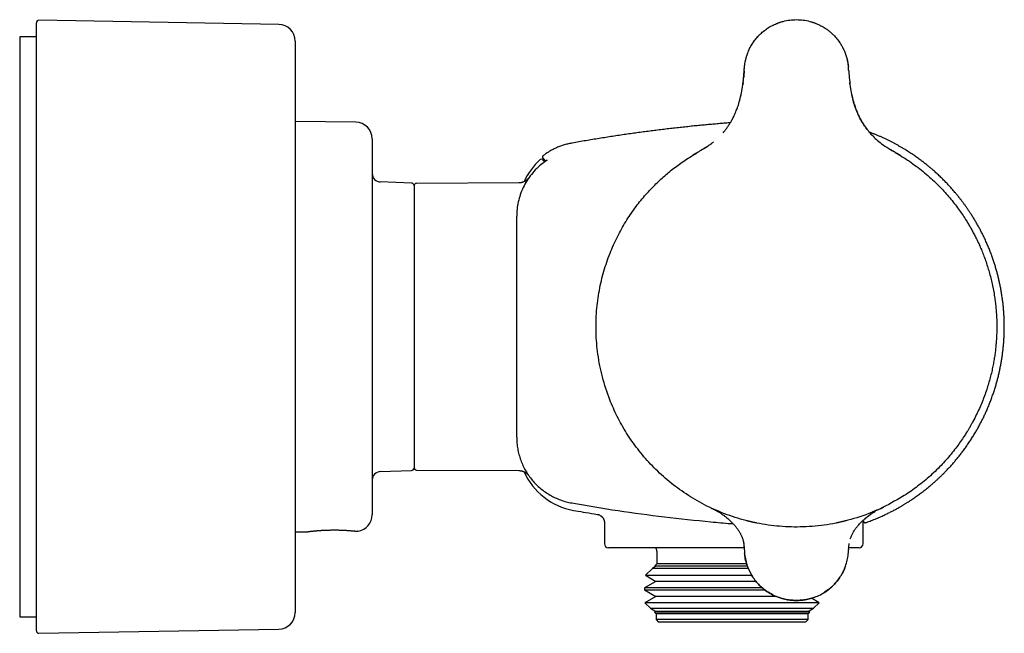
# Model space of a CAD drawing. Header units: millimetres. Extents: x 7 to 737, y 12 to 367.
# Tile 14 of 14: x 483 to 601, y 293 to 367. Entities that reach past the tile are written whole.
import ezdxf

# ---------------------------------------------------------------- set-up
doc = ezdxf.new("R2010")
doc.units = ezdxf.units.MM

msp = doc.modelspace()

# ---------------------------------------------------------------- linework, layer by layer
at = {"color": 7, "linetype": 'Continuous', "lineweight": 30}
for p, q in [((485.01, 293.45), (485.01, 366.32)), ((514.05, 366.12), (485.32, 366.62)), ((576.04, 366.68), (576.05, 366.68)), ((485.01, 364.64), (483.01, 364.64)), ((483.01, 364.64), (483.01, 295.14)), ((516.01, 364.12), (516.01, 295.65)), ((582.3, 360.55), (582.3, 360.55)), ((582.3, 360.55), (582.3, 360.55)), ((569.66, 359.14), (569.63, 358.95)), ((569.63, 358.95), (569.63, 358.88)), ((582.45, 358.95), (582.42, 359.15)), ((582.45, 358.96), (582.44, 359.06)), ((582.82, 357.05), (582.82, 357.05)), ((568.57, 355.15), (568.59, 355.19)), ((523.26, 354.4), (516.01, 354.47)), ((584.79, 353.2), (584.66, 353.34)), ((525.24, 352.4), (525.24, 307.37)), ((566.11, 352.04), (566.1, 352.03)), ((563.58, 350.4), (563.58, 350.4)), ((586.87, 351.39), (586.86, 351.4)), ((588.49, 350.4), (588.49, 350.4)), ((588.5, 350.4), (588.5, 350.4)), ((588.5, 350.4), (588.5, 350.4)), ((529.95, 347.11), (526.2, 347.24)), ((530.24, 346.81), (530.24, 312.96)), ((542.81, 347.13), (530.54, 347.06)), ((542.54, 343.11), (542.54, 343.13)), ((542.54, 316.66), (542.54, 343.11)), ((542.54, 316.64), (542.54, 316.66)), ((526.2, 312.53), (529.95, 312.66)), ((530.54, 312.71), (542.81, 312.65)), ((565.65, 308.25), (565.58, 308.29)), ((586.45, 308.26), (586.5, 308.29)), ((552.2, 307.4), (552.2, 307.4)), ((567.07, 307.47), (567.07, 307.47)), ((553.04, 306.42), (553.04, 303.89)), ((572.91, 306.09), (572.91, 306.09)), ((579.17, 306.09), (579.17, 306.09)), ((579.18, 306.09), (579.18, 306.09)), ((584.04, 303.89), (584.04, 306.47)), ((516.01, 305.31), (517.41, 305.32)), ((568.54, 303.39), (553.54, 303.39)), ((569.78, 303.39), (568.54, 303.39)), ((569.79, 303.22), (569.79, 303.22)), ((582.29, 303.22), (582.29, 303.22)), ((583.54, 303.39), (582.31, 303.39)), ((582.35, 303.84), (582.36, 303.93)), ((559.34, 302.99), (559.34, 301.49)), ((558.79, 300.93), (557.96, 300.11)), ((559.22, 301.18), (558.79, 300.93)), ((559.21, 300.93), (558.79, 300.93)), ((559.34, 301.49), (559.1, 301.25)), ((559.1, 301.25), (559.22, 301.18)), ((559.1, 301.25), (570.16, 301.25)), ((570.27, 300.93), (559.21, 300.93)), ((559.62, 301.18), (559.22, 301.18)), ((559.73, 301.49), (559.34, 301.49)), ((570.18, 301.18), (559.62, 301.18)), ((570.08, 301.49), (559.73, 301.49)), ((557.96, 300.11), (559.22, 299.38)), ((557.96, 300.11), (570.69, 300.11)), ((559.22, 299.38), (557.86, 298.6)), ((557.86, 298.6), (557.86, 298.36)), ((558.32, 298.6), (557.86, 298.6)), ((557.86, 298.36), (559.22, 297.58)), ((557.86, 298.36), (572.25, 298.36)), ((571.96, 298.6), (558.32, 298.6)), ((559.62, 299.38), (559.22, 299.38)), ((571.2, 299.38), (559.62, 299.38)), ((559.22, 297.58), (557.9, 296.82)), ((559.62, 297.58), (559.22, 297.58)), ((573.61, 297.58), (559.62, 297.58)), ((578.78, 296.82), (577.85, 297.36)), ((557.9, 296.82), (558.58, 296.15)), ((558.36, 296.82), (557.9, 296.82)), ((578.78, 296.82), (558.36, 296.82)), ((558.58, 296.15), (559.22, 295.78)), ((558.58, 296.15), (578.1, 296.15)), ((577.46, 295.78), (578.1, 296.15)), ((578.1, 296.15), (578.78, 296.82)), ((483.01, 295.14), (485.01, 295.14)), ((559.22, 295.78), (559.04, 295.68)), ((559.04, 295.68), (559.24, 295.49)), ((559.45, 295.68), (559.04, 295.68)), ((559.62, 295.78), (559.22, 295.78)), ((559.24, 295.49), (559.24, 294.79)), ((559.64, 295.49), (559.24, 295.49)), ((577.64, 295.68), (559.45, 295.68)), ((577.46, 295.78), (559.62, 295.78)), ((577.44, 295.49), (559.64, 295.49)), ((577.44, 295.49), (577.64, 295.68)), ((577.44, 294.79), (577.44, 295.49)), ((577.64, 295.68), (577.46, 295.78)), ((485.32, 293.15), (514.05, 293.65)), ((559.24, 294.79), (559.54, 294.49)), ((559.64, 294.79), (559.24, 294.79)), ((559.93, 294.49), (559.54, 294.49)), ((577.44, 294.79), (559.64, 294.79)), ((577.14, 294.49), (559.93, 294.49)), ((577.14, 294.49), (577.44, 294.79))]:
    msp.add_line(p, q, dxfattribs=at)
at = {"color": 7, "linetype": 'Continuous', "lineweight": 30, "flags": 128}
msp.add_lwpolyline([(584.04, 306.56), (584.04, 306.52), (584.04, 306.47)], dxfattribs=at)
at = {"color": 7, "linetype": 'Continuous', "lineweight": 30}
for centre, radius, start, end in [((485.31, 366.32), 0.3, 89, 180), ((514.01, 364.12), 2, 0, 89), ((523.24, 352.4), 2, 0, 89.5), ((550.74, 344.01), 8, 132.3805, 156.0146), ((545.48, 349.78), 0.2, 45, 132.3805), ((526.24, 348.24), 1, 180, 268), ((529.94, 346.81), 0.3, 0, 88), ((530.54, 346.76), 0.3, 90.3, 180), ((526.24, 311.53), 1, 92, 180), ((529.94, 312.96), 0.3, 272, 0), ((530.54, 313.01), 0.3, 180, 269.7), ((550.74, 315.76), 8, 203.9813, 259.9191), ((523.24, 307.37), 2, 278.4399, 0), ((553.54, 303.89), 0.5, 180, 270), ((558.84, 302.99), 0.5, 0, 53.1301), ((583.54, 303.89), 0.5, 270, 0), ((514.01, 295.65), 2, 271, 0), ((485.31, 293.45), 0.3, 180, 271)]:
    msp.add_arc(centre, radius, start, end, dxfattribs=at)
for points, knots in [([(569.78, 360.55), (569.79, 360.62), (569.8, 360.76), (569.82, 361), (569.85, 361.28), (569.9, 361.61), (569.98, 361.97), (570.09, 362.38), (570.26, 362.85), (570.5, 363.36), (570.81, 363.89), (571.18, 364.39), (571.6, 364.86), (572.07, 365.29), (572.57, 365.66), (573.1, 365.97), (573.73, 366.26), (574.44, 366.49), (575.24, 366.65), (576.04, 366.7), (576.84, 366.65), (577.64, 366.49), (578.35, 366.26), (578.97, 365.97), (579.45, 365.69), (579.85, 365.41), (580.18, 365.14), (580.53, 364.81), (580.9, 364.4), (581.18, 364.02), (581.36, 363.73), (581.47, 363.55), (581.57, 363.37), (581.66, 363.18), (581.75, 362.99), (581.88, 362.67), (582.03, 362.23), (582.16, 361.7), (582.23, 361.31), (582.25, 361.1), (582.25, 361.04)], [0, 0, 0, 0, 0.010374, 0.023095, 0.038142, 0.055503, 0.075207, 0.097329, 0.122, 0.154101, 0.186457, 0.219381, 0.253225, 0.286469, 0.319303, 0.352069, 0.384833, 0.427845, 0.470698, 0.513237, 0.555227, 0.598058, 0.641098, 0.673676, 0.706822, 0.728995, 0.751177, 0.773471, 0.80567, 0.838328, 0.84923, 0.860155, 0.871118, 0.882129, 0.893201, 0.904348, 0.937616, 0.966288, 0.990542, 1, 1, 1, 1]), ([(573.68, 366.22), (573.69, 366.23), (573.79, 366.27), (573.98, 366.34), (574.21, 366.42), (574.37, 366.46), (574.44, 366.47)], [0, 0, 0, 0, 0.064244, 0.401446, 0.737359, 1, 1, 1, 1]), ([(577.65, 366.47), (577.72, 366.45), (577.88, 366.41), (578.11, 366.33), (578.28, 366.27), (578.36, 366.24)], [0, 0, 0, 0, 0.2914834, 0.6463104, 1, 1, 1, 1]), ([(570.82, 363.88), (570.84, 363.92), (570.89, 363.99), (570.97, 364.11), (571.07, 364.24), (571.16, 364.36), (571.26, 364.48), (571.35, 364.59), (571.44, 364.68), (571.51, 364.75), (571.56, 364.81), (571.6, 364.85), (571.62, 364.87), (571.63, 364.88), (571.63, 364.89), (571.64, 364.89), (571.65, 364.9), (571.71, 364.96), (571.84, 365.08), (571.98, 365.2), (572.06, 365.27), (572.07, 365.28)], [0, 0, 0, 0, 0.061001, 0.1488454, 0.2335525, 0.3151876, 0.3955788, 0.4721838, 0.5449797, 0.5909725, 0.6353527, 0.6730848, 0.6779348, 0.6827636, 0.6875715, 0.6923583, 0.6971241, 0.701869, 0.8361571, 0.9697022, 1, 1, 1, 1]), ([(581.91, 362.58), (581.91, 362.57), (581.95, 362.48), (581.99, 362.36), (582.02, 362.25), (582.03, 362.21)], [0, 0, 0, 0, 0.120052, 0.71333, 1, 1, 1, 1]), ([(582.04, 362.19), (582.05, 362.15), (582.08, 362.06), (582.12, 361.89), (582.16, 361.68), (582.2, 361.47), (582.23, 361.25), (582.25, 361.1), (582.26, 361.03)], [0, 0, 0, 0, 0.08232, 0.259427, 0.440414, 0.625479, 0.814859, 1, 1, 1, 1]), ([(569.78, 360.55), (569.79, 360.63), (569.8, 360.79), (569.82, 361.03), (569.84, 361.22), (569.86, 361.33), (569.87, 361.37)], [0, 0, 0, 0, 0.294131, 0.581434, 0.861903, 1, 1, 1, 1]), ([(569.91, 361.65), (569.92, 361.67), (569.93, 361.75), (569.95, 361.85), (569.97, 361.92), (569.97, 361.93)], [0, 0, 0, 0, 0.18134, 0.93899, 1, 1, 1, 1]), ([(582.3, 360.55), (582.29, 360.63), (582.28, 360.78), (582.27, 360.94), (582.26, 361.01)], [0, 0, 0, 0, 0.5334118, 1, 1, 1, 1]), ([(567.25, 353.14), (567.32, 353.22), (567.43, 353.34), (567.57, 353.52), (567.69, 353.67), (567.8, 353.83), (567.91, 353.99), (568.01, 354.15), (568.12, 354.31), (568.26, 354.55), (568.44, 354.89), (568.67, 355.37), (568.92, 355.96), (569.16, 356.66), (569.37, 357.48), (569.56, 358.4), (569.7, 359.44), (569.76, 360.17), (569.78, 360.55)], [0, 0, 0, 0, 0.039327, 0.062809, 0.086458, 0.110283, 0.134296, 0.158508, 0.182931, 0.207577, 0.261277, 0.3281, 0.40841, 0.50145, 0.60675, 0.724639, 0.855568, 1, 1, 1, 1]), ([(569.62, 358.89), (569.63, 358.94), (569.65, 359.07), (569.68, 359.31), (569.71, 359.61), (569.74, 359.91), (569.76, 360.23), (569.78, 360.44), (569.78, 360.55)], [0, 0, 0, 0, 0.078117, 0.250998, 0.429591, 0.613933, 0.804058, 1, 1, 1, 1]), ([(569.78, 360.55), (569.78, 360.42), (569.76, 360.17), (569.74, 359.91), (569.73, 359.8)], [0, 0, 0, 0, 0.531005, 1, 1, 1, 1]), ([(582.3, 360.55), (582.36, 359.83), (582.46, 358.52), (582.8, 357.04), (583.11, 356.11), (583.3, 355.61), (583.5, 355.17), (583.69, 354.8), (583.93, 354.35), (584.27, 353.83), (584.72, 353.24), (585.21, 352.7), (585.78, 352.18), (586.48, 351.64), (587.41, 351.04), (588.11, 350.63), (588.5, 350.4)], [0, 0, 0, 0, 0.172819, 0.313363, 0.361073, 0.404033, 0.442266, 0.475417, 0.503312, 0.564113, 0.623148, 0.680858, 0.737068, 0.804991, 0.892534, 1, 1, 1, 1]), ([(569.25, 357.03), (569.26, 357.05), (569.3, 357.19), (569.33, 357.34), (569.36, 357.47), (569.37, 357.51), (569.38, 357.54), (569.39, 357.58), (569.4, 357.61), (569.4, 357.65), (569.42, 357.74), (569.45, 357.88), (569.49, 358.06), (569.51, 358.18), (569.52, 358.23)], [0, 0, 0, 0, 0.059208, 0.345158, 0.373918, 0.402888, 0.432067, 0.461456, 0.491056, 0.520867, 0.550888, 0.719799, 0.876081, 1, 1, 1, 1]), ([(584.58, 353.43), (584.33, 353.78), (583.8, 354.51), (583.21, 355.79), (582.83, 356.91), (582.7, 357.63), (582.66, 357.85)], [0, 0, 0, 0, 0.268236, 0.552409, 0.863429, 1, 1, 1, 1]), ([(568.61, 355.23), (568.61, 355.23), (568.6, 355.23), (568.6, 355.22), (568.6, 355.22)], [0, 0, 0, 0, 0.570871, 1, 1, 1, 1]), ([(568.94, 356.05), (568.95, 356.07), (568.96, 356.09), (568.96, 356.11), (568.97, 356.11)], [0, 0, 0, 0, 0.742325, 1, 1, 1, 1]), ([(568.13, 354.33), (568.1, 354.33), (567.85, 354.31), (567.37, 354.27), (566.7, 354.21), (566.03, 354.15), (565.35, 354.09), (564.67, 354.03), (563.96, 353.96), (563.23, 353.88), (562.48, 353.8), (561.72, 353.72), (560.95, 353.63), (560.18, 353.54), (559.41, 353.44), (558.65, 353.35), (557.9, 353.25), (557.13, 353.15), (556.37, 353.04), (555.59, 352.93), (554.81, 352.82), (554.02, 352.7), (553.22, 352.57), (552.41, 352.45), (551.61, 352.31), (550.8, 352.18), (549.99, 352.04), (549.43, 351.94), (549.15, 351.89), (549.14, 351.89)], [0, 0, 0, 0, 0.003605, 0.040014, 0.07475, 0.109884, 0.145414, 0.181341, 0.217667, 0.256629, 0.29604, 0.335901, 0.376213, 0.416976, 0.458193, 0.49747, 0.537153, 0.577242, 0.617739, 0.658646, 0.699963, 0.741693, 0.783837, 0.826399, 0.869378, 0.912, 0.95503, 0.99847, 1, 1, 1, 1]), ([(568.14, 354.35), (568.14, 354.35), (568.13, 354.34), (568.13, 354.34), (568.13, 354.34)], [0, 0, 0, 0, 0.432645, 1, 1, 1, 1]), ([(584.34, 306.41), (584.37, 306.42), (584.5, 306.47), (584.72, 306.55), (585.01, 306.66), (585.31, 306.77), (585.61, 306.9), (585.9, 307.02), (586.17, 307.14), (586.42, 307.26), (586.66, 307.37), (586.89, 307.48), (587.11, 307.58), (587.32, 307.69), (587.52, 307.79), (587.72, 307.9), (587.91, 308), (588.1, 308.11), (588.29, 308.21), (588.45, 308.3), (588.61, 308.39), (588.74, 308.47), (588.86, 308.54), (588.98, 308.62), (589.11, 308.69), (589.23, 308.77), (589.39, 308.87), (589.57, 308.99), (589.78, 309.12), (589.99, 309.27), (590.21, 309.41), (590.43, 309.57), (590.65, 309.73), (590.88, 309.9), (591.11, 310.07), (591.35, 310.25), (591.58, 310.43), (591.82, 310.63), (592.06, 310.83), (592.31, 311.04), (592.57, 311.26), (592.82, 311.49), (593.08, 311.73), (593.34, 311.97), (593.6, 312.23), (593.89, 312.52), (594.19, 312.84), (594.52, 313.2), (594.84, 313.56), (595.15, 313.93), (595.46, 314.3), (595.76, 314.68), (596.06, 315.08), (596.36, 315.5), (596.66, 315.94), (596.96, 316.38), (597.24, 316.83), (597.51, 317.27), (597.76, 317.7), (597.99, 318.13), (598.21, 318.55), (598.43, 318.99), (598.64, 319.42), (598.83, 319.86), (599.03, 320.32), (599.22, 320.8), (599.41, 321.3), (599.59, 321.8), (599.76, 322.3), (599.91, 322.79), (600.05, 323.27), (600.17, 323.74), (600.28, 324.21), (600.39, 324.68), (600.49, 325.16), (600.57, 325.63), (600.65, 326.12), (600.73, 326.63), (600.79, 327.16), (600.84, 327.69), (600.89, 328.22), (600.91, 328.73), (600.93, 329.23), (600.94, 329.72), (600.94, 330.2), (600.93, 330.68), (600.91, 331.16), (600.88, 331.65), (600.84, 332.14), (600.79, 332.66), (600.72, 333.18), (600.64, 333.71), (600.56, 334.23), (600.46, 334.74), (600.36, 335.23), (600.25, 335.7), (600.13, 336.17), (600.01, 336.64), (599.87, 337.1), (599.73, 337.56), (599.57, 338.03), (599.4, 338.52), (599.21, 339.02), (599.01, 339.51), (598.8, 340), (598.58, 340.47), (598.37, 340.91), (598.15, 341.35), (597.92, 341.77), (597.69, 342.19), (597.44, 342.61), (597.19, 343.02), (596.95, 343.4), (596.72, 343.75), (596.51, 344.06), (596.3, 344.36), (596.08, 344.66), (595.87, 344.94), (595.66, 345.22), (595.45, 345.48), (595.24, 345.74), (595.03, 345.99), (594.83, 346.22), (594.63, 346.45), (594.43, 346.67), (594.24, 346.89), (594.04, 347.09), (593.86, 347.28), (593.66, 347.48), (593.46, 347.68), (593.25, 347.88), (593.05, 348.07), (592.85, 348.26), (592.66, 348.43), (592.5, 348.57), (592.38, 348.68), (592.28, 348.76), (592.18, 348.85), (592.08, 348.93), (591.97, 349.03), (591.85, 349.12), (591.73, 349.22), (591.59, 349.34), (591.43, 349.46), (591.25, 349.6), (591.06, 349.75), (590.86, 349.89), (590.65, 350.05), (590.43, 350.2), (590.21, 350.36), (589.97, 350.53), (589.72, 350.69), (589.46, 350.86), (589.19, 351.03), (588.91, 351.2), (588.62, 351.37), (588.33, 351.54), (588.03, 351.71), (587.73, 351.87), (587.43, 352.03), (587.11, 352.19), (586.78, 352.35), (586.44, 352.51), (586.1, 352.66), (585.77, 352.81), (585.43, 352.95), (585.09, 353.08), (584.87, 353.17), (584.76, 353.21)], [0, 0, 0, 0, 0.001723, 0.006664, 0.011481, 0.016997, 0.022339, 0.027508, 0.032503, 0.036971, 0.04129, 0.04546, 0.04948, 0.053351, 0.057073, 0.060644, 0.064401, 0.067976, 0.071369, 0.074582, 0.077613, 0.08, 0.082292, 0.08462, 0.087002, 0.089436, 0.091923, 0.095937, 0.100081, 0.104355, 0.108634, 0.113036, 0.11756, 0.122208, 0.12698, 0.131785, 0.13671, 0.141754, 0.146917, 0.152307, 0.157822, 0.163461, 0.169224, 0.175112, 0.181124, 0.18726, 0.195191, 0.20313, 0.211068, 0.219007, 0.226946, 0.234886, 0.242825, 0.251559, 0.260293, 0.269026, 0.27776, 0.286493, 0.294432, 0.302371, 0.310309, 0.318247, 0.326186, 0.334124, 0.342063, 0.350795, 0.359528, 0.368261, 0.376995, 0.385728, 0.393668, 0.401608, 0.409548, 0.417488, 0.425428, 0.433367, 0.441307, 0.45004, 0.458772, 0.467504, 0.476236, 0.484969, 0.492907, 0.500847, 0.508786, 0.516726, 0.524665, 0.532605, 0.540544, 0.549278, 0.558011, 0.566745, 0.575478, 0.584211, 0.59215, 0.600089, 0.608027, 0.615966, 0.623904, 0.631843, 0.639782, 0.648515, 0.657248, 0.665981, 0.674715, 0.683448, 0.691388, 0.699327, 0.707265, 0.715204, 0.723143, 0.731081, 0.73902, 0.745257, 0.751477, 0.757581, 0.763552, 0.76939, 0.775095, 0.780667, 0.786094, 0.79139, 0.796552, 0.801583, 0.806482, 0.811164, 0.815719, 0.820147, 0.824447, 0.8294, 0.834173, 0.838766, 0.843179, 0.847411, 0.851464, 0.853556, 0.855617, 0.857769, 0.86003, 0.862403, 0.864885, 0.867478, 0.870181, 0.873735, 0.877463, 0.881365, 0.885442, 0.889692, 0.894116, 0.898714, 0.903485, 0.90843, 0.913548, 0.918744, 0.924107, 0.929637, 0.935334, 0.940755, 0.94632, 0.952027, 0.957876, 0.963868, 0.970002, 0.976278, 0.982156, 0.988153, 0.99427, 1, 1, 1, 1]), ([(549.14, 351.89), (549.05, 351.87), (548.88, 351.84), (548.62, 351.78), (548.37, 351.72), (548.12, 351.64), (547.89, 351.56), (547.66, 351.48), (547.43, 351.39), (547.22, 351.29), (547.01, 351.2), (546.81, 351.09), (546.62, 350.99), (546.43, 350.88), (546.25, 350.77), (546.09, 350.66), (545.93, 350.55), (545.8, 350.46), (545.73, 350.4), (545.7, 350.38)], [0, 0, 0, 0, 0.070673, 0.140434, 0.209201, 0.276895, 0.343439, 0.407605, 0.470527, 0.532143, 0.592396, 0.652286, 0.710653, 0.767448, 0.822626, 0.876146, 0.927059, 0.976305, 1, 1, 1, 1]), ([(565.05, 351.29), (565.11, 351.33), (565.32, 351.46), (565.65, 351.69), (565.94, 351.9), (566.08, 352.01), (566.09, 352.03)], [0, 0, 0, 0, 0.172473, 0.581581, 0.942823, 1, 1, 1, 1]), ([(545.7, 350.39), (545.69, 350.38), (545.68, 350.36), (545.66, 350.34), (545.64, 350.32), (545.63, 350.29), (545.63, 350.27), (545.62, 350.25), (545.62, 350.22), (545.62, 350.2), (545.63, 350.17), (545.64, 350.15), (545.64, 350.13), (545.66, 350.11), (545.67, 350.09), (545.68, 350.08)], [0, 0, 0, 0, 0.095017, 0.184772, 0.266963, 0.33979, 0.420193, 0.484628, 0.54449, 0.626507, 0.706209, 0.750478, 0.815031, 0.899419, 1, 1, 1, 1]), ([(563.58, 350.4), (563.78, 350.52), (564.03, 350.67), (564.27, 350.81), (564.32, 350.84)], [0, 0, 0, 0, 0.821803, 1, 1, 1, 1]), ([(563.72, 350.48), (563.71, 350.48), (563.71, 350.47), (563.69, 350.47), (563.67, 350.45), (563.65, 350.44), (563.64, 350.43), (563.62, 350.43), (563.61, 350.42), (563.61, 350.42), (563.6, 350.41), (563.6, 350.41)], [0, 0, 0, 0, 0.02343, 0.149429, 0.277962, 0.40908, 0.542826, 0.669519, 0.788815, 0.927729, 1, 1, 1, 1]), ([(563.75, 350.5), (563.74, 350.5), (563.74, 350.5), (563.74, 350.5), (563.74, 350.49), (563.74, 350.49), (563.73, 350.49), (563.73, 350.49), (563.73, 350.49), (563.73, 350.49), (563.73, 350.49), (563.73, 350.49), (563.73, 350.49), (563.73, 350.49), (563.74, 350.5), (563.74, 350.5), (563.73, 350.49), (563.72, 350.49), (563.72, 350.48)], [0, 0, 0, 0, 0.0476635, 0.1068507, 0.1564843, 0.1926597, 0.2213533, 0.2541693, 0.2994897, 0.3439228, 0.3961271, 0.4538726, 0.5156323, 0.6108434, 0.7136712, 0.8137578, 0.9086289, 1, 1, 1, 1]), ([(564.25, 350.8), (564.25, 350.8), (564.24, 350.79), (564.23, 350.78), (564.2, 350.77), (564.17, 350.75), (564.13, 350.73), (564.08, 350.7), (564.03, 350.67), (563.99, 350.64), (563.95, 350.62), (563.92, 350.6), (563.89, 350.59), (563.87, 350.57), (563.84, 350.56), (563.82, 350.54), (563.8, 350.53), (563.79, 350.52), (563.77, 350.51), (563.76, 350.51), (563.75, 350.5), (563.74, 350.5), (563.73, 350.49), (563.73, 350.49), (563.73, 350.49), (563.73, 350.49), (563.73, 350.49)], [0, 0, 0, 0, 0.014253, 0.080864, 0.142726, 0.200663, 0.255649, 0.3088, 0.36134, 0.414545, 0.441806, 0.469073, 0.496224, 0.523804, 0.552342, 0.582316, 0.614139, 0.648156, 0.690073, 0.735546, 0.783563, 0.830859, 0.87727, 0.922815, 0.967517, 1, 1, 1, 1]), ([(563.88, 350.58), (563.9, 350.59), (563.92, 350.6), (563.95, 350.62), (563.96, 350.62)], [0, 0, 0, 0, 0.581377, 1, 1, 1, 1]), ([(565.22, 351.4), (565.18, 351.37), (564.93, 351.2), (564.6, 351.01), (564.32, 350.84), (564.26, 350.8)], [0, 0, 0, 0, 0.1169449, 0.8167155, 1, 1, 1, 1]), ([(587.82, 350.81), (587.76, 350.84), (587.58, 350.95), (587.39, 351.06), (587.25, 351.15), (587.24, 351.16)], [0, 0, 0, 0, 0.296143, 0.914679, 1, 1, 1, 1]), ([(588.38, 350.47), (588.38, 350.47), (588.38, 350.47), (588.38, 350.47), (588.37, 350.47), (588.37, 350.48), (588.37, 350.48), (588.36, 350.48), (588.35, 350.49), (588.34, 350.49), (588.33, 350.5), (588.32, 350.51), (588.31, 350.51), (588.3, 350.52), (588.28, 350.53), (588.25, 350.55), (588.21, 350.58), (588.16, 350.6), (588.11, 350.63), (588.06, 350.66), (588.01, 350.69), (587.96, 350.72), (587.92, 350.75), (587.88, 350.77), (587.85, 350.78), (587.83, 350.8), (587.82, 350.8), (587.82, 350.81)], [0, 0, 0, 0, 0.0087656, 0.0567418, 0.1004247, 0.1475482, 0.1884683, 0.2232644, 0.2565924, 0.2820113, 0.2958284, 0.3068055, 0.3177413, 0.3306368, 0.3455001, 0.3769448, 0.4146792, 0.458696, 0.5064779, 0.5529787, 0.6110963, 0.6691067, 0.7283146, 0.7899579, 0.8551561, 0.9248888, 1, 1, 1, 1]), ([(588.2, 350.58), (588.2, 350.58), (588.21, 350.57), (588.23, 350.56), (588.24, 350.55), (588.25, 350.55), (588.26, 350.54), (588.27, 350.54), (588.28, 350.53), (588.29, 350.52), (588.3, 350.52), (588.32, 350.51), (588.32, 350.5), (588.33, 350.5), (588.34, 350.49), (588.35, 350.49), (588.35, 350.49), (588.36, 350.48), (588.36, 350.48), (588.37, 350.48), (588.37, 350.48), (588.37, 350.48), (588.37, 350.48), (588.37, 350.48), (588.37, 350.48), (588.37, 350.48), (588.37, 350.48), (588.37, 350.48), (588.37, 350.48), (588.37, 350.47), (588.38, 350.47), (588.38, 350.47)], [0, 0, 0, 0, 0.020814, 0.072989, 0.122156, 0.168427, 0.217343, 0.263049, 0.306175, 0.349253, 0.392653, 0.417299, 0.445047, 0.476153, 0.510624, 0.540073, 0.571586, 0.601698, 0.627788, 0.650225, 0.668505, 0.682648, 0.695355, 0.711532, 0.738135, 0.770892, 0.809804, 0.854869, 0.906081, 0.96343, 1, 1, 1, 1]), ([(588.5, 350.4), (588.5, 350.4), (588.5, 350.4), (588.49, 350.4), (588.49, 350.4), (588.49, 350.41), (588.48, 350.41), (588.47, 350.42), (588.46, 350.42), (588.45, 350.43), (588.43, 350.44), (588.4, 350.46), (588.38, 350.47), (588.35, 350.49), (588.31, 350.51), (588.27, 350.54), (588.23, 350.56), (588.21, 350.57), (588.2, 350.58)], [0, 0, 0, 0, 0.002214, 0.008254, 0.015988, 0.114731, 0.191385, 0.264923, 0.335359, 0.40545, 0.48305, 0.567483, 0.649674, 0.729681, 0.812122, 0.896692, 0.979799, 1, 1, 1, 1]), ([(588.5, 350.4), (588.79, 350.22), (589.37, 349.86), (590.2, 349.27), (591.01, 348.66), (591.79, 348), (592.55, 347.32), (593.23, 346.64), (593.85, 345.98), (594.42, 345.33), (594.95, 344.67), (595.45, 344.01), (595.9, 343.37), (596.3, 342.76), (596.56, 342.34), (596.7, 342.1), (596.75, 342.02), (596.79, 341.95), (596.83, 341.87), (596.88, 341.8), (596.99, 341.6), (597.17, 341.27), (597.43, 340.78), (597.68, 340.27), (597.94, 339.71), (598.2, 339.12), (598.45, 338.49), (598.7, 337.82), (598.92, 337.14), (599.13, 336.44), (599.32, 335.74), (599.49, 335.01), (599.65, 334.25), (599.77, 333.52), (599.86, 332.85), (599.93, 332.23), (599.99, 331.53), (600.02, 330.99), (600.03, 330.62), (600.03, 330.51), (600.03, 330.39), (600.04, 330.28), (600.04, 330.16), (600.04, 330.03), (600.04, 329.9), (600.04, 329.76), (600.04, 329.64), (600.04, 329.52), (600.03, 329.39), (600.03, 329.1), (600.01, 328.65), (599.97, 328.04), (599.92, 327.45), (599.85, 326.85), (599.77, 326.25), (599.66, 325.63), (599.54, 324.98), (599.39, 324.31), (599.21, 323.61), (599, 322.89), (598.77, 322.16), (598.5, 321.41), (598.2, 320.66), (597.87, 319.89), (597.49, 319.12), (597.19, 318.54), (596.98, 318.17), (596.89, 318), (596.79, 317.83), (596.7, 317.67), (596.6, 317.51), (596.39, 317.15), (596.05, 316.63), (595.59, 315.97), (595.11, 315.3), (594.57, 314.62), (593.98, 313.93), (593.34, 313.24), (592.65, 312.55), (591.91, 311.87), (591.15, 311.23), (590.37, 310.63), (589.58, 310.06), (589.03, 309.71), (588.76, 309.54)], [0, 0, 0, 0, 0.020826, 0.041652, 0.062478, 0.083305, 0.104131, 0.124958, 0.142453, 0.159947, 0.177442, 0.194937, 0.210333, 0.225729, 0.239277, 0.241052, 0.242826, 0.2446, 0.246375, 0.248149, 0.249923, 0.260375, 0.271517, 0.283348, 0.295869, 0.30908, 0.32298, 0.337569, 0.352848, 0.367124, 0.381953, 0.397336, 0.413273, 0.429763, 0.442208, 0.454951, 0.467991, 0.48566, 0.488012, 0.490373, 0.492743, 0.495122, 0.49751, 0.499907, 0.503195, 0.505648, 0.508138, 0.510663, 0.513226, 0.515824, 0.528562, 0.540616, 0.553312, 0.565191, 0.577582, 0.590485, 0.6039, 0.618085, 0.632801, 0.648048, 0.663826, 0.680135, 0.69667, 0.713716, 0.731274, 0.749345, 0.7537, 0.757558, 0.76141, 0.765256, 0.769096, 0.77293, 0.790922, 0.806874, 0.822719, 0.841442, 0.860014, 0.878435, 0.899184, 0.919738, 0.940096, 0.960259, 0.980227, 1, 1, 1, 1]), ([(545.64, 349.46), (545.4, 349.26), (544.92, 348.86), (544.29, 348.16), (543.75, 347.39), (543.3, 346.58), (542.95, 345.72), (542.71, 344.86), (542.57, 343.99), (542.55, 343.42), (542.54, 343.13)], [0, 0, 0, 0, 0.128359, 0.257452, 0.386393, 0.514298, 0.640327, 0.763715, 0.883791, 1, 1, 1, 1]), ([(545.62, 349.92), (545.62, 349.92), (545.63, 349.91), (545.64, 349.9), (545.66, 349.88), (545.68, 349.86), (545.72, 349.82), (545.75, 349.79), (545.8, 349.74), (545.85, 349.69), (545.88, 349.66), (545.89, 349.65)], [0, 0, 0, 0, 0.111747, 0.223494, 0.335241, 0.446988, 0.558734, 0.670481, 0.782228, 0.935881, 1, 1, 1, 1]), ([(546.19, 349.86), (546.19, 349.86), (546.19, 349.86), (546.18, 349.85), (546.17, 349.84), (546.15, 349.83), (546.14, 349.82), (546.13, 349.81), (546.12, 349.8), (546.1, 349.79), (546.08, 349.78), (546.05, 349.76), (546.02, 349.74), (545.99, 349.72), (545.96, 349.7), (545.93, 349.67), (545.89, 349.65), (545.85, 349.62), (545.81, 349.58), (545.76, 349.55), (545.7, 349.5), (545.66, 349.47), (545.64, 349.46)], [0, 0, 0, 0, 0.0235452, 0.0648226, 0.1059456, 0.1432017, 0.1766715, 0.2064521, 0.2326287, 0.2778046, 0.3262163, 0.3783784, 0.4343144, 0.4951829, 0.5393108, 0.58874, 0.6434768, 0.7035449, 0.7690101, 0.840018, 0.9168501, 1, 1, 1, 1]), ([(546.02, 349.74), (546.01, 349.75), (545.98, 349.79), (545.92, 349.84), (545.86, 349.9), (545.81, 349.95), (545.77, 349.99), (545.74, 350.02), (545.72, 350.05), (545.7, 350.07), (545.69, 350.08), (545.68, 350.08), (545.68, 350.08), (545.68, 350.08)], [0, 0, 0, 0, 0.0675096, 0.181785, 0.2960602, 0.410335, 0.5246094, 0.6143962, 0.7041828, 0.7939694, 0.8837559, 0.9735425, 1, 1, 1, 1]), ([(543.93, 347.65), (543.93, 347.65), (543.93, 347.65), (543.93, 347.65), (543.93, 347.64), (543.93, 347.64), (543.92, 347.64), (543.92, 347.63), (543.91, 347.62), (543.91, 347.62), (543.9, 347.61), (543.89, 347.6), (543.88, 347.59), (543.87, 347.58), (543.86, 347.57), (543.85, 347.56), (543.83, 347.54), (543.81, 347.52), (543.79, 347.49), (543.76, 347.48), (543.74, 347.46), (543.72, 347.44), (543.7, 347.43), (543.68, 347.41), (543.66, 347.39), (543.63, 347.37), (543.59, 347.35), (543.54, 347.32), (543.48, 347.29), (543.43, 347.26), (543.39, 347.25), (543.35, 347.23), (543.31, 347.21), (543.26, 347.2), (543.2, 347.18), (543.14, 347.16), (543.07, 347.15), (542.99, 347.14), (542.9, 347.13), (542.84, 347.13), (542.81, 347.13)], [0, 0, 0, 0, 0.007558, 0.043302, 0.080273, 0.118165, 0.156981, 0.194356, 0.22824, 0.263706, 0.294355, 0.322779, 0.354428, 0.376683, 0.400291, 0.423087, 0.444408, 0.470856, 0.495043, 0.517001, 0.536765, 0.554381, 0.56991, 0.583486, 0.597147, 0.611967, 0.636474, 0.663827, 0.694104, 0.727345, 0.741628, 0.758437, 0.778329, 0.801287, 0.827277, 0.856245, 0.888115, 0.922787, 0.960135, 1, 1, 1, 1]), ([(588.76, 309.54), (587.88, 309.03), (586.13, 308.02), (583.31, 306.95), (580.45, 306.23), (577.58, 305.88), (574.74, 305.87), (571.98, 306.18), (569.33, 306.79), (566.81, 307.68), (564.46, 308.81), (562.29, 310.16), (560.32, 311.7), (558.56, 313.39), (557.01, 315.2), (555.68, 317.11), (554.56, 319.09), (553.57, 321.33), (552.76, 323.83), (552.22, 326.54), (552, 329.2), (552.07, 331.77), (552.39, 334.22), (552.94, 336.53), (553.67, 338.67), (554.56, 340.65), (555.56, 342.46), (556.66, 344.09), (557.82, 345.56), (558.66, 346.43), (559.07, 346.86)], [0, 0, 0, 0, 0.043677, 0.086553, 0.128628, 0.169902, 0.210374, 0.250045, 0.288915, 0.326983, 0.36425, 0.400715, 0.436378, 0.47124, 0.505301, 0.538559, 0.571016, 0.602671, 0.643619, 0.683143, 0.721243, 0.757917, 0.793167, 0.826991, 0.85939, 0.890363, 0.919911, 0.948033, 0.97473, 1, 1, 1, 1]), ([(542.81, 312.65), (542.84, 312.65), (542.9, 312.64), (542.99, 312.64), (543.07, 312.62), (543.14, 312.61), (543.21, 312.59), (543.27, 312.57), (543.32, 312.56), (543.36, 312.54), (543.39, 312.53), (543.44, 312.51), (543.49, 312.48), (543.55, 312.45), (543.6, 312.42), (543.64, 312.4), (543.66, 312.38), (543.69, 312.36), (543.71, 312.35), (543.73, 312.33), (543.75, 312.31), (543.77, 312.29), (543.8, 312.27), (543.82, 312.25), (543.85, 312.22), (543.87, 312.2), (543.89, 312.18), (543.9, 312.17), (543.91, 312.16), (543.92, 312.15), (543.92, 312.14), (543.93, 312.14), (543.93, 312.13), (543.93, 312.13), (543.93, 312.13), (543.93, 312.13), (543.93, 312.13), (543.93, 312.13), (543.93, 312.13), (543.93, 312.13)], [0, 0, 0, 0, 0.040941, 0.079231, 0.114704, 0.147223, 0.176683, 0.203007, 0.226138, 0.246042, 0.262703, 0.277133, 0.310915, 0.341532, 0.369031, 0.393509, 0.408224, 0.421755, 0.436513, 0.454095, 0.474622, 0.498173, 0.524806, 0.554567, 0.587493, 0.62139, 0.653312, 0.68351, 0.720897, 0.758763, 0.796139, 0.829966, 0.860024, 0.886389, 0.905973, 0.929922, 0.95824, 0.990931, 1, 1, 1, 1]), ([(549.14, 308.77), (550.98, 308.45), (554.67, 307.83), (560.22, 307.08), (564.73, 306.61), (567.47, 306.36), (568.36, 306.29), (568.45, 306.29)], [0, 0, 0, 0, 0.287794, 0.575512, 0.862875, 0.985855, 1, 1, 1, 1]), ([(549.34, 307.88), (549.72, 307.82), (550.56, 307.67), (551.51, 307.51), (552.08, 307.42), (552.2, 307.4)], [0, 0, 0, 0, 0.40436, 0.872245, 1, 1, 1, 1]), ([(565.59, 308.28), (565.59, 308.28), (565.59, 308.28), (565.59, 308.28), (565.59, 308.28)], [0, 0, 0, 0, 0.523899, 1, 1, 1, 1]), ([(565.78, 308.19), (565.79, 308.19), (565.8, 308.18), (565.82, 308.17), (565.87, 308.15), (565.92, 308.12), (565.98, 308.09), (566.05, 308.06), (566.13, 308.02), (566.22, 307.97), (566.32, 307.92), (566.43, 307.86), (566.54, 307.8), (566.66, 307.73), (566.79, 307.65), (566.91, 307.57), (567.04, 307.49), (567.17, 307.4), (567.3, 307.31), (567.44, 307.2), (567.58, 307.09), (567.74, 306.97), (567.9, 306.83), (568.08, 306.67), (568.24, 306.51), (568.4, 306.35), (568.55, 306.19), (568.69, 306.03), (568.81, 305.87), (568.93, 305.73), (569.03, 305.58), (569.13, 305.43), (569.22, 305.29), (569.3, 305.16), (569.36, 305.03), (569.43, 304.9), (569.48, 304.78), (569.53, 304.67), (569.57, 304.55), (569.61, 304.44), (569.64, 304.34), (569.66, 304.25), (569.68, 304.18), (569.69, 304.12), (569.7, 304.07), (569.71, 304.02), (569.72, 303.98), (569.72, 303.95), (569.73, 303.93), (569.73, 303.92), (569.73, 303.92)], [0, 0, 0, 0, 0.000198, 0.006911, 0.015084, 0.024818, 0.036195, 0.048842, 0.062091, 0.079966, 0.098931, 0.119051, 0.140395, 0.163026, 0.187003, 0.212378, 0.236902, 0.262657, 0.289656, 0.317895, 0.347358, 0.377885, 0.416779, 0.455272, 0.493178, 0.53033, 0.566577, 0.601789, 0.633946, 0.665019, 0.694955, 0.723722, 0.751303, 0.776326, 0.800294, 0.823228, 0.845129, 0.866011, 0.885938, 0.904978, 0.923202, 0.940687, 0.950854, 0.960792, 0.97041, 0.979753, 0.988998, 0.993507, 0.998759, 1, 1, 1, 1]), ([(565.79, 308.19), (565.79, 308.19), (565.79, 308.19), (565.8, 308.18), (565.81, 308.18), (565.82, 308.17), (565.83, 308.17), (565.83, 308.17), (565.83, 308.17), (565.83, 308.17), (565.83, 308.17), (565.83, 308.17)], [0, 0, 0, 0, 0.06583, 0.163098, 0.277168, 0.438309, 0.570894, 0.694153, 0.811254, 0.909818, 1, 1, 1, 1]), ([(585.77, 307.95), (585.76, 307.94), (585.74, 307.93), (585.71, 307.92), (585.69, 307.91), (585.67, 307.91), (585.66, 307.9), (585.64, 307.89), (585.61, 307.88), (585.58, 307.86), (585.54, 307.85), (585.49, 307.83), (585.45, 307.81), (585.41, 307.79), (585.37, 307.78), (585.34, 307.76), (585.3, 307.74), (585.27, 307.73), (585.24, 307.72), (585.22, 307.71), (585.2, 307.71), (585.19, 307.7), (585.18, 307.69), (585.16, 307.69), (585.16, 307.69), (585.15, 307.68)], [0, 0, 0, 0, 0.0526532, 0.0938163, 0.1235479, 0.1441908, 0.1645555, 0.1855592, 0.2374873, 0.2915431, 0.3582042, 0.42835, 0.5046387, 0.5602666, 0.6188209, 0.6802965, 0.7402016, 0.7923044, 0.8297448, 0.861771, 0.8890667, 0.909411, 0.9306247, 0.9597171, 1, 1, 1, 1]), ([(586.01, 308.05), (586.02, 308.05), (586.05, 308.07), (586.07, 308.08), (586.09, 308.09)], [0, 0, 0, 0, 0.399218, 1, 1, 1, 1]), ([(586.08, 308.08), (586.09, 308.09), (586.11, 308.1), (586.14, 308.11), (586.17, 308.13), (586.19, 308.14), (586.22, 308.15), (586.24, 308.16), (586.27, 308.17), (586.3, 308.19), (586.32, 308.2), (586.35, 308.21), (586.38, 308.23), (586.42, 308.25), (586.46, 308.27), (586.49, 308.28), (586.5, 308.29)], [0, 0, 0, 0, 0.138392, 0.261596, 0.369975, 0.441909, 0.506274, 0.563697, 0.615108, 0.661859, 0.705792, 0.749182, 0.79444, 0.858488, 0.926736, 1, 1, 1, 1]), ([(586.08, 308.08), (586.09, 308.09), (586.11, 308.09), (586.14, 308.11), (586.17, 308.12), (586.19, 308.14), (586.22, 308.15), (586.24, 308.16), (586.27, 308.17), (586.3, 308.19), (586.32, 308.2), (586.35, 308.21), (586.38, 308.23), (586.42, 308.25), (586.45, 308.26), (586.47, 308.27), (586.47, 308.27)], [0, 0, 0, 0, 0.145965, 0.2759, 0.390188, 0.466036, 0.533892, 0.594421, 0.648605, 0.697871, 0.744169, 0.789902, 0.837619, 0.905132, 0.977045, 1, 1, 1, 1]), ([(586.48, 308.28), (586.47, 308.27), (586.46, 308.27), (586.44, 308.26), (586.42, 308.25), (586.4, 308.24), (586.39, 308.23), (586.38, 308.23), (586.37, 308.22), (586.36, 308.22), (586.35, 308.22), (586.34, 308.21), (586.33, 308.2), (586.31, 308.2), (586.3, 308.19), (586.29, 308.18), (586.28, 308.18), (586.27, 308.17), (586.26, 308.17), (586.25, 308.17), (586.25, 308.17), (586.25, 308.17)], [0, 0, 0, 0, 0.081786, 0.154248, 0.217449, 0.271445, 0.316281, 0.35014, 0.375972, 0.394761, 0.413837, 0.4348, 0.481579, 0.535904, 0.590862, 0.648464, 0.70476, 0.759947, 0.841869, 0.921852, 1, 1, 1, 1]), ([(552.2, 307.4), (552.23, 307.39), (552.29, 307.38), (552.37, 307.36), (552.44, 307.33), (552.51, 307.3), (552.56, 307.26), (552.61, 307.23), (552.66, 307.2), (552.69, 307.17), (552.73, 307.14), (552.76, 307.11), (552.79, 307.07), (552.82, 307.03), (552.86, 306.98), (552.9, 306.92), (552.93, 306.86), (552.96, 306.79), (552.99, 306.73), (553.01, 306.65), (553.03, 306.58), (553.04, 306.49), (553.04, 306.44), (553.04, 306.41)], [0, 0, 0, 0, 0.0625453, 0.1220895, 0.1781275, 0.2302297, 0.278045, 0.3212976, 0.35978, 0.3933437, 0.4218884, 0.4505039, 0.4843331, 0.5233528, 0.5674996, 0.6166556, 0.6706327, 0.7191075, 0.7705372, 0.8246669, 0.8811932, 0.9397672, 1, 1, 1, 1]), ([(571.25, 306.37), (571.24, 306.37), (571.23, 306.37), (571.21, 306.38), (571.18, 306.39), (571.13, 306.39), (571.08, 306.41), (571.02, 306.42), (570.94, 306.43), (570.86, 306.45), (570.77, 306.47), (570.67, 306.5), (570.58, 306.52), (570.49, 306.54), (570.42, 306.56), (570.35, 306.57), (570.28, 306.59), (570.22, 306.6), (570.17, 306.62), (570.11, 306.63), (570.08, 306.64), (570.06, 306.64)], [0, 0, 0, 0, 0.017187, 0.035691, 0.066779, 0.104215, 0.146168, 0.199213, 0.256159, 0.329044, 0.407475, 0.491462, 0.566961, 0.637352, 0.70219, 0.761495, 0.815288, 0.862776, 0.905795, 0.950968, 1, 1, 1, 1]), ([(582, 306.64), (581.99, 306.64), (581.95, 306.63), (581.9, 306.61), (581.85, 306.6), (581.8, 306.59), (581.75, 306.58), (581.68, 306.56), (581.6, 306.54), (581.5, 306.52), (581.4, 306.49), (581.28, 306.47), (581.17, 306.44), (581.05, 306.42), (580.95, 306.4), (580.89, 306.38), (580.86, 306.38)], [0, 0, 0, 0, 0.04561, 0.093205, 0.133796, 0.173741, 0.217965, 0.282368, 0.354161, 0.433373, 0.532244, 0.633296, 0.73299, 0.83155, 0.929207, 1, 1, 1, 1]), ([(582.01, 306.64), (582, 306.64), (581.98, 306.63), (581.96, 306.63), (581.96, 306.63)], [0, 0, 0, 0, 0.753043, 1, 1, 1, 1]), ([(582.49, 304.48), (582.51, 304.54), (582.55, 304.65), (582.62, 304.82), (582.7, 304.99), (582.79, 305.16), (582.89, 305.33), (583, 305.5), (583.11, 305.67), (583.24, 305.83), (583.37, 306), (583.52, 306.17), (583.68, 306.35), (583.86, 306.53), (584.05, 306.71), (584.24, 306.88), (584.43, 307.04), (584.63, 307.2), (584.83, 307.34), (585.01, 307.47), (585.18, 307.58), (585.34, 307.68), (585.44, 307.74), (585.49, 307.77)], [0, 0, 0, 0, 0.038016, 0.078918, 0.120801, 0.163622, 0.207305, 0.251745, 0.296814, 0.342365, 0.388237, 0.434263, 0.491748, 0.548933, 0.605929, 0.662508, 0.71837, 0.77324, 0.826877, 0.879079, 0.921521, 0.962793, 1, 1, 1, 1]), ([(583.98, 306.64), (583.99, 306.63), (584.02, 306.6), (584.05, 306.56), (584.08, 306.53), (584.1, 306.5), (584.11, 306.49), (584.11, 306.48), (584.11, 306.48), (584.11, 306.48), (584.11, 306.48), (584.11, 306.48), (584.11, 306.48), (584.11, 306.48), (584.12, 306.48), (584.12, 306.48), (584.12, 306.48), (584.12, 306.48), (584.12, 306.48), (584.12, 306.48), (584.12, 306.48), (584.12, 306.48), (584.12, 306.48), (584.12, 306.48), (584.12, 306.48), (584.12, 306.48), (584.12, 306.48), (584.12, 306.48), (584.12, 306.48), (584.12, 306.48), (584.12, 306.48), (584.12, 306.47), (584.12, 306.47), (584.12, 306.47), (584.12, 306.47), (584.12, 306.47), (584.12, 306.47), (584.12, 306.47), (584.12, 306.47)], [0, 0, 0, 0, 0.165029, 0.33454, 0.504052, 0.653222, 0.802393, 0.812894, 0.823396, 0.833897, 0.844399, 0.854856, 0.865108, 0.87514, 0.885212, 0.895053, 0.904664, 0.907848, 0.911005, 0.914137, 0.917243, 0.920322, 0.923426, 0.926724, 0.930638, 0.934807, 0.939231, 0.943911, 0.948845, 0.954034, 0.959478, 0.965177, 0.971421, 0.977945, 0.984749, 0.991832, 0.999195, 1, 1, 1, 1]), ([(584.22, 306.86), (584.23, 306.87), (584.24, 306.88), (584.26, 306.9), (584.3, 306.93), (584.33, 306.96), (584.38, 307), (584.42, 307.03), (584.47, 307.07), (584.51, 307.1), (584.55, 307.14), (584.6, 307.17), (584.64, 307.2), (584.68, 307.23), (584.72, 307.26), (584.76, 307.29), (584.8, 307.32), (584.84, 307.35), (584.87, 307.37), (584.91, 307.4), (584.94, 307.42), (584.97, 307.44), (584.99, 307.46), (585, 307.46)], [0, 0, 0, 0, 0.056068, 0.110084, 0.163422, 0.217454, 0.273475, 0.332643, 0.37435, 0.418158, 0.464001, 0.508832, 0.552071, 0.594114, 0.635413, 0.676464, 0.717794, 0.759938, 0.803421, 0.848736, 0.89634, 0.946641, 1, 1, 1, 1]), ([(517.64, 305.35), (517.64, 305.35), (517.66, 305.35), (517.69, 305.36), (517.75, 305.36), (517.81, 305.37), (517.88, 305.38), (517.94, 305.39), (518.01, 305.39), (518.08, 305.4), (518.15, 305.41), (518.21, 305.41), (518.29, 305.42), (518.37, 305.43), (518.46, 305.44), (518.55, 305.45), (518.63, 305.45), (518.71, 305.46), (518.79, 305.47), (518.88, 305.47), (518.96, 305.48), (519.06, 305.49), (519.16, 305.49), (519.28, 305.5), (519.4, 305.5), (519.52, 305.51), (519.66, 305.52), (519.8, 305.52), (519.95, 305.53), (520.11, 305.53), (520.27, 305.53), (520.43, 305.54), (520.58, 305.54), (520.73, 305.54), (520.89, 305.54), (521.05, 305.54), (521.21, 305.53), (521.36, 305.53), (521.51, 305.52), (521.64, 305.52), (521.78, 305.51), (521.92, 305.5), (522.05, 305.5), (522.18, 305.49), (522.31, 305.48), (522.43, 305.47), (522.55, 305.46), (522.67, 305.45), (522.78, 305.44), (522.88, 305.43), (522.98, 305.42), (523.07, 305.42), (523.15, 305.41), (523.2, 305.4), (523.22, 305.4)], [0, 0, 0, 0, 0.0024746, 0.0196198, 0.0360827, 0.0557047, 0.0742677, 0.0917751, 0.1082316, 0.1239272, 0.1390758, 0.153677, 0.1677309, 0.1856187, 0.2025367, 0.2184877, 0.2334748, 0.247501, 0.2606098, 0.2740581, 0.2884016, 0.3036402, 0.3197745, 0.3368054, 0.354734, 0.3735614, 0.3932889, 0.4139174, 0.4354476, 0.4578802, 0.4812161, 0.5019394, 0.5232348, 0.5449016, 0.5669382, 0.5893528, 0.612157, 0.6353564, 0.6559511, 0.6768228, 0.6979779, 0.7194209, 0.741155, 0.7631825, 0.7855043, 0.8081213, 0.8310338, 0.8542429, 0.8777506, 0.9015604, 0.9256785, 0.9501144, 0.9748818, 1, 1, 1, 1]), ([(580.93, 306.39), (580.92, 306.39), (580.89, 306.38), (580.86, 306.38), (580.83, 306.37)], [0, 0, 0, 0, 0.24675, 1, 1, 1, 1]), ([(584.12, 306.48), (584.13, 306.47), (584.14, 306.45), (584.17, 306.43), (584.19, 306.42), (584.21, 306.41), (584.24, 306.4), (584.27, 306.4), (584.3, 306.4), (584.33, 306.41), (584.34, 306.41)], [0, 0, 0, 0, 0.153672, 0.27953, 0.383029, 0.482727, 0.579852, 0.689751, 0.834081, 1, 1, 1, 1]), ([(517.41, 305.32), (517.4, 305.32), (517.38, 305.32), (517.45, 305.33), (517.5, 305.33)], [0, 0, 0, 0, 0.249125, 1, 1, 1, 1]), ([(517.44, 305.32), (517.44, 305.32), (517.44, 305.32), (517.45, 305.32), (517.45, 305.32), (517.46, 305.33), (517.47, 305.33), (517.48, 305.33), (517.49, 305.33), (517.51, 305.33), (517.52, 305.33), (517.53, 305.34)], [0, 0, 0, 0, 0.048951, 0.122955, 0.210107, 0.31358, 0.433377, 0.569503, 0.721967, 0.890776, 1, 1, 1, 1]), ([(517.52, 305.33), (517.53, 305.34), (517.55, 305.34), (517.59, 305.34), (517.62, 305.35), (517.64, 305.35)], [0, 0, 0, 0, 0.319, 0.691293, 1, 1, 1, 1]), ([(517.94, 305.38), (517.96, 305.39), (518, 305.39), (518.08, 305.4), (518.18, 305.41), (518.28, 305.42), (518.36, 305.43), (518.4, 305.43)], [0, 0, 0, 0, 0.154568, 0.353955, 0.561287, 0.776607, 1, 1, 1, 1]), ([(523.22, 305.4), (523.24, 305.4), (523.27, 305.4), (523.28, 305.39), (523.28, 305.39)], [0, 0, 0, 0, 0.929417, 1, 1, 1, 1]), ([(523.22, 305.4), (523.25, 305.4), (523.29, 305.39), (523.35, 305.39), (523.39, 305.39), (523.43, 305.39), (523.47, 305.39), (523.48, 305.39), (523.52, 305.39), (523.46, 305.38), (523.52, 305.39), (523.53, 305.39)], [0, 0, 0, 0, 0.124706, 0.248382, 0.371202, 0.493325, 0.61489, 0.736024, 0.856843, 0.977462, 1, 1, 1, 1]), ([(523.53, 305.39), (523.53, 305.39), (523.53, 305.39), (523.53, 305.39), (523.53, 305.39)], [0, 0, 0, 0, 0.104876, 1, 1, 1, 1]), ([(569.72, 303.93), (569.72, 303.93), (569.72, 303.92), (569.73, 303.91), (569.73, 303.9), (569.73, 303.87), (569.73, 303.85), (569.74, 303.81), (569.74, 303.78), (569.75, 303.73), (569.75, 303.67), (569.76, 303.6), (569.77, 303.52), (569.78, 303.43), (569.79, 303.33), (569.79, 303.26), (569.79, 303.22)], [0, 0, 0, 0, 0.0428867, 0.0844687, 0.1258136, 0.1680379, 0.2122124, 0.2592862, 0.3100491, 0.3651286, 0.4460875, 0.5364125, 0.6366524, 0.7471668, 0.8682427, 1, 1, 1, 1]), ([(569.72, 303.93), (569.73, 303.87), (569.75, 303.76), (569.76, 303.58), (569.78, 303.4), (569.79, 303.28), (569.79, 303.22)], [0, 0, 0, 0, 0.25086, 0.501497, 0.751251, 1, 1, 1, 1]), ([(569.76, 303.61), (569.76, 303.61), (569.76, 303.6), (569.76, 303.58), (569.77, 303.55), (569.77, 303.53), (569.77, 303.52), (569.77, 303.5), (569.77, 303.49), (569.77, 303.48), (569.77, 303.48), (569.77, 303.47), (569.77, 303.45), (569.77, 303.44), (569.77, 303.42), (569.77, 303.41), (569.78, 303.4), (569.78, 303.4), (569.78, 303.39), (569.78, 303.39), (569.78, 303.38), (569.78, 303.38), (569.78, 303.37), (569.78, 303.36), (569.78, 303.35), (569.78, 303.34), (569.78, 303.33), (569.78, 303.32), (569.78, 303.31), (569.78, 303.31), (569.78, 303.3), (569.78, 303.3), (569.78, 303.3), (569.78, 303.3), (569.78, 303.3), (569.78, 303.3), (569.78, 303.3), (569.78, 303.3), (569.78, 303.3), (569.78, 303.3), (569.78, 303.3), (569.78, 303.3), (569.78, 303.3), (569.78, 303.3), (569.78, 303.3), (569.78, 303.3), (569.78, 303.3), (569.78, 303.3), (569.78, 303.3), (569.78, 303.3), (569.78, 303.29), (569.78, 303.29), (569.78, 303.29), (569.78, 303.29), (569.78, 303.29), (569.78, 303.28), (569.78, 303.28), (569.78, 303.28), (569.78, 303.28), (569.78, 303.28), (569.78, 303.27), (569.78, 303.27), (569.78, 303.27), (569.78, 303.27), (569.78, 303.27), (569.78, 303.26), (569.78, 303.26), (569.78, 303.26), (569.78, 303.26), (569.78, 303.26), (569.78, 303.26), (569.78, 303.25), (569.78, 303.25), (569.78, 303.25), (569.78, 303.25), (569.78, 303.25)], [0, 0, 0, 0, 0.005022, 0.020791, 0.035633, 0.049552, 0.064924, 0.079003, 0.091801, 0.103499, 0.114899, 0.126104, 0.155158, 0.182815, 0.209075, 0.233939, 0.243207, 0.252265, 0.261113, 0.269751, 0.27818, 0.287107, 0.297123, 0.309396, 0.322985, 0.33789, 0.354111, 0.371648, 0.378192, 0.384902, 0.391778, 0.398803, 0.400085, 0.400469, 0.400682, 0.400709, 0.400719, 0.400726, 0.400732, 0.400735, 0.400737, 0.40074, 0.400743, 0.40075, 0.40077, 0.400801, 0.400892, 0.401791, 0.402875, 0.404611, 0.407811, 0.413842, 0.426277, 0.440147, 0.455451, 0.472191, 0.490365, 0.509612, 0.530242, 0.552257, 0.575657, 0.599176, 0.623945, 0.649964, 0.677233, 0.705753, 0.735522, 0.766542, 0.798812, 0.833959, 0.870478, 0.90837, 0.947633, 0.988268, 1, 1, 1, 1]), ([(569.79, 303.22), (569.79, 303.22), (569.79, 303.22), (569.79, 303.22), (569.79, 303.22)], [0, 0, 0, 0, 0.201165, 1, 1, 1, 1]), ([(569.79, 303.22), (569.81, 302.97), (569.85, 302.46), (569.99, 301.72), (570.22, 301.03), (570.51, 300.39), (570.86, 299.8), (571.26, 299.27), (571.7, 298.81), (572.22, 298.36), (572.82, 297.96), (573.49, 297.61), (574.16, 297.37), (574.81, 297.2), (575.43, 297.11), (576.04, 297.09), (576.65, 297.11), (577.27, 297.2), (577.92, 297.37), (578.59, 297.61), (579.26, 297.95), (579.86, 298.36), (580.37, 298.8), (580.81, 299.27), (581.22, 299.8), (581.57, 300.38), (581.87, 301.03), (582.09, 301.72), (582.24, 302.46), (582.28, 302.97), (582.3, 303.22)], [0, 0, 0, 0, 0.039841, 0.078329, 0.115891, 0.152384, 0.187399, 0.221365, 0.254529, 0.28632, 0.326861, 0.365702, 0.402236, 0.43676, 0.469504, 0.499988, 0.530399, 0.563041, 0.597697, 0.63413, 0.672805, 0.71352, 0.745188, 0.778175, 0.812414, 0.847526, 0.883924, 0.921589, 0.960143, 1, 1, 1, 1]), ([(582.29, 303.22), (582.29, 303.28), (582.3, 303.4), (582.32, 303.58), (582.34, 303.76), (582.35, 303.87), (582.36, 303.93)], [0, 0, 0, 0, 0.2489618, 0.498832, 0.7494216, 1, 1, 1, 1]), ([(582.29, 303.22), (582.29, 303.22), (582.29, 303.22), (582.29, 303.22), (582.29, 303.22)], [0, 0, 0, 0, 0.807946, 1, 1, 1, 1]), ([(582.29, 303.22), (582.29, 303.22), (582.29, 303.22), (582.29, 303.22), (582.29, 303.22)], [0, 0, 0, 0, 0.201165, 1, 1, 1, 1]), ([(582.3, 303.22), (582.3, 303.22), (582.3, 303.22), (582.29, 303.22), (582.29, 303.22)], [0, 0, 0, 0, 0.807233, 1, 1, 1, 1]), ([(578.36, 297.54), (578.21, 297.48), (577.85, 297.34), (577.27, 297.2), (576.65, 297.11), (576.04, 297.09), (575.43, 297.11), (574.81, 297.2), (574.15, 297.37), (573.49, 297.61), (572.82, 297.96), (572.22, 298.36), (571.7, 298.81), (571.26, 299.27), (570.86, 299.8), (570.51, 300.39), (570.21, 301.03), (569.99, 301.72), (569.87, 302.3), (569.84, 302.65), (569.83, 302.75)], [0, 0, 0, 0, 0.041243, 0.099187, 0.15376, 0.204599, 0.255586, 0.310349, 0.368086, 0.429182, 0.494134, 0.561925, 0.615085, 0.670538, 0.727332, 0.785877, 0.846895, 0.909698, 0.974049, 1, 1, 1, 1]), ([(577.85, 297.36), (577.87, 297.36), (578.12, 297.43), (578.59, 297.62), (579.26, 297.95), (579.86, 298.36), (580.38, 298.81), (580.82, 299.27), (581.22, 299.8), (581.56, 300.39), (581.79, 300.84), (581.87, 301.1), (581.88, 301.13)], [0, 0, 0, 0, 0.0108398, 0.1345735, 0.2661144, 0.4034054, 0.5110658, 0.6233712, 0.738391, 0.8569581, 0.9805329, 1, 1, 1, 1]), ([(581.9, 301.19), (581.89, 301.14), (581.8, 300.85), (581.57, 300.38), (581.22, 299.8), (580.81, 299.27), (580.37, 298.8), (579.91, 298.39), (579.56, 298.17), (579.39, 298.07)], [0, 0, 0, 0, 0.043212, 0.215974, 0.382631, 0.545146, 0.701708, 0.852011, 1, 1, 1, 1])]:
    msp.add_open_spline(points, degree=3, knots=knots, dxfattribs=at)
for points in [[(559.07, 346.86), (559.26, 347.05), (559.66, 347.43), (560.27, 347.98), (560.89, 348.51), (561.54, 349.02), (562.2, 349.5), (562.88, 349.96), (563.35, 350.25), (563.58, 350.4)], [(542.54, 316.64), (542.55, 316.41), (542.56, 315.94), (542.65, 315.25), (542.8, 314.57), (543.01, 313.91), (543.28, 313.26), (543.6, 312.64), (543.98, 312.05), (544.4, 311.5), (544.87, 310.98), (545.38, 310.51), (545.94, 310.09), (546.53, 309.71), (547.15, 309.39), (547.79, 309.12), (548.45, 308.9), (548.91, 308.81), (549.14, 308.77)]]:
    msp.add_open_spline(points, degree=3, dxfattribs=at)

doc.saveas('drawing.dxf')
